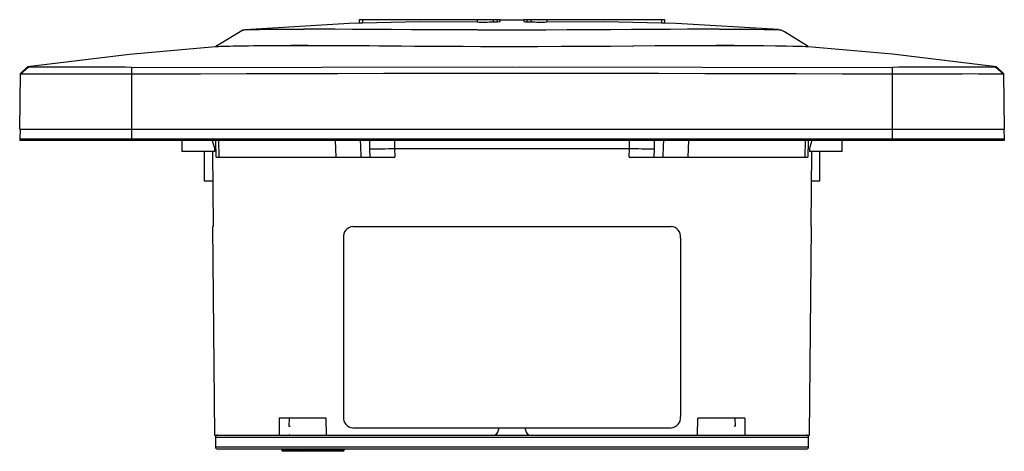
# Paper-space layout '_Rückseite' of a CAD drawing. Header units: millimetres. Extents: x -44 to 44, y -28.3 to 10.3.
import ezdxf

# ---------------------------------------------------------------- set-up
doc = ezdxf.new("R2010")
doc.units = ezdxf.units.MM

psp = doc.layouts.new('_Rückseite')

# ---------------------------------------------------------------- linework, layer by layer
at = {"color": 7, "linetype": 'Continuous', "lineweight": 25}
for p, q in [((-13.651, 10.3), (-13.651, 10.007)), ((-1.044, 10.3), (-13.651, 10.3)), ((-13.358, 10.3), (-13.358, 10.018)), ((-3.105, 10.3), (-3.105, 10.095)), ((-1.691, 10.3), (-1.691, 10.105)), ((-1.691, 10.105), (-1.337, 10.118)), ((-1.337, 10.3), (-1.337, 10.118)), ((-1.044, 10.141), (-1.044, 10.3)), ((1.044, 10.258), (-1.044, 10.258)), ((1.044, 10.3), (1.044, 10.141)), ((13.651, 10.3), (1.044, 10.3)), ((1.337, 10.3), (1.337, 10.118)), ((1.337, 10.118), (1.691, 10.105)), ((1.691, 10.3), (1.691, 10.105)), ((3.105, 10.3), (3.105, 10.095)), ((13.358, 10.3), (13.358, 10.018)), ((13.651, 10.007), (13.651, 10.3)), ((-23.994, 9.405), (-26.477, 7.907)), ((-26.5, 7.908), (-26.5, 7.907)), ((26.5, 7.907), (26.5, 7.908)), ((-44, 0.495), (-43.913, 5.481)), ((-43.251, 6.036), (-43.914, 5.417)), ((-43.306, 6.089), (-43.913, 5.482)), ((-43.306, 6.089), (-43.251, 6.036)), ((-34.002, 6.036), (-34, 5.417)), ((-34, 5.417), (-34, -0.5)), ((34, 5.417), (34.002, 6.036)), ((34, -0.5), (34, 5.417)), ((43.251, 6.036), (43.306, 6.089)), ((43.914, 5.417), (43.251, 6.036)), ((43.913, 5.482), (43.306, 6.089)), ((43.913, 5.481), (44, 0.495)), ((-44, 0.495), (44, 0.495)), ((-43.948, 0.495), (-43.995, -0.4)), ((43.948, 0.495), (43.995, -0.4)), ((44, -0.4), (-44, -0.4)), ((-44, -0.4), (-44, -0.5)), ((44, -0.5), (-44, -0.5)), ((-29.5, -0.5), (-29.5, -1.5)), ((-26.499, -0.5), (-26.466, -2.001)), ((-26.244, -0.5), (-26.21, -2)), ((-15.719, -2), (-15.763, -0.5)), ((-10.501, -0.5), (-10.498, -1.222)), ((10.498, -1.222), (10.501, -0.5)), ((15.763, -0.5), (15.719, -2)), ((26.21, -2), (26.244, -0.5)), ((26.466, -2), (26.499, -0.501)), ((29.5, -1.5), (29.5, -0.5)), ((44, -0.4), (44, -0.5)), ((-26.592, -1.5), (-29.5, -1.5)), ((-27.5, -1.5), (-27.5, -4.1)), ((-26.764, -1.5), (-26.705, -8.2)), ((-26.594, -1.222), (-26.592, -1.5)), ((-26.594, -1.222), (-26.511, -1.222)), ((-12.677, -2), (-12.695, -1.248)), ((-10.498, -1.222), (-10.48, -2)), ((-10.498, -1.222), (10.498, -1.222)), ((10.48, -2), (10.498, -1.222)), ((12.695, -1.248), (12.677, -2)), ((26.486, -1.222), (26.594, -1.222)), ((26.594, -1.222), (26.592, -1.5)), ((29.5, -1.5), (26.592, -1.5)), ((26.764, -1.5), (26.705, -8.2)), ((27.5, -4.1), (27.5, -1.5)), ((-26.443, -2), (-10.48, -2)), ((10.48, -2), (26.445, -2)), ((-27.5, -4.1), (-26.756, -4.1)), ((26.745, -4.1), (27.5, -4.1)), ((-26.763, -8.2), (-26.6, -26.85)), ((-26.705, -8.2), (-26.763, -8.2)), ((-14.234, -8.2), (14.234, -8.2)), ((26.6, -26.85), (26.763, -8.2)), ((26.705, -8.2), (26.763, -8.2)), ((-15.073, -9.2), (-15.073, -25.2)), ((15.073, -9.2), (15.073, -25.2)), ((-20.803, -25.35), (-20.81, -26.85)), ((-16.598, -25.35), (-20.803, -25.35)), ((-19.926, -25.35), (-19.938, -26.052)), ((-16.568, -26.85), (-16.598, -25.35)), ((16.568, -26.85), (16.598, -25.35)), ((20.803, -25.35), (16.598, -25.35)), ((19.926, -25.35), (19.938, -26.052)), ((20.803, -25.35), (20.81, -26.85)), ((-14.234, -26.2), (14.234, -26.2)), ((-1.198, -26.2), (-1.201, -26.359)), ((1.201, -26.359), (1.198, -26.2)), ((-26.6, -26.85), (26.6, -26.85)), ((-26.509, -27.052), (-26.502, -27.902)), ((19.849, -26.834), (19.921, -26.85)), ((26.502, -27.902), (26.509, -27.052)), ((26.302, -28.1), (-26.302, -28.1)), ((-18.3, -28.3), (-18.3, -28.1)), ((-15.2, -28.3), (-15.2, -28.1)), ((-20.559, -28.2), (-15, -28.2)), ((-15.1, -28.3), (-20.459, -28.3))]:
    psp.add_line(p, q, dxfattribs=at)
at = {"color": 8, "linetype": 'Continuous', "lineweight": 25}
for p, q in [((26.509, -27.052), (-26.509, -27.052)), ((-26.502, -27.902), (26.502, -27.902))]:
    psp.add_line(p, q, dxfattribs=at)
at = {"color": 7, "linetype": 'Continuous', "lineweight": 25, "flags": 128}
for points in [[(-13.638, 9.994), (-14.565, 9.966), (-23.855, 9.407)], [(-13.638, 10.007), (-13.625, 10.007), (-13.496, 10.012), (-13.358, 10.018)], [(-13.358, 10.018), (-8.233, 10.139), (-3.105, 10.095)], [(-1.337, 10.118), (-1.143, 10.128), (-1.05, 10.138), (-1.057, 10.141)], [(3.105, 10.095), (8.23, 10.139), (13.358, 10.018)], [(13.358, 10.018), (13.552, 10.01), (13.645, 10.006), (13.638, 10.007)], [(23.812, 9.408), (14.685, 9.961), (13.638, 9.993)], [(-23.997, 9.402), (-23.999, 9.402), (-23.895, 9.405), (-23.624, 9.41), (-23.182, 9.419), (-22.565, 9.43), (-21.808, 9.441), (-20.892, 9.451), (-19.821, 9.46), (-18.588, 9.466), (-17.263, 9.469), (-15.806, 9.468), (-14.225, 9.463), (-12.515, 9.455), (-10.771, 9.445), (-8.94, 9.434), (-7.025, 9.423), (-5.031, 9.414), (-3.065, 9.407), (-1.059, 9.403), (0.967, 9.403), (3.02, 9.407), (4.986, 9.413), (6.934, 9.423), (8.847, 9.434), (10.727, 9.445), (12.472, 9.455), (14.146, 9.463), (15.731, 9.468), (17.227, 9.469), (18.551, 9.466), (19.755, 9.46), (20.844, 9.452), (21.788, 9.441), (22.546, 9.43), (23.153, 9.42), (23.607, 9.411), (23.891, 9.405), (23.998, 9.402), (23.99, 9.403)], [(-23.993, 9.403), (-23.999, 9.403), (-23.9, 9.406), (-23.633, 9.411), (-23.195, 9.42), (-22.581, 9.43), (-21.828, 9.441), (-20.915, 9.451), (-19.843, 9.461), (-18.611, 9.467), (-17.289, 9.469), (-15.836, 9.468), (-14.254, 9.464), (-12.545, 9.456), (-10.804, 9.446), (-8.972, 9.434), (-7.063, 9.424), (-5.071, 9.415), (-3.107, 9.408), (-1.105, 9.403), (0.919, 9.403), (2.97, 9.407), (4.935, 9.414), (6.883, 9.423), (8.795, 9.433), (10.674, 9.445), (12.422, 9.455), (14.098, 9.463), (15.686, 9.468), (17.185, 9.469), (18.513, 9.467), (19.722, 9.461), (20.816, 9.453), (21.766, 9.441), (22.529, 9.431), (23.14, 9.421), (23.598, 9.412), (23.887, 9.406), (23.998, 9.403), (23.988, 9.403)], [(26.479, 7.909), (24.347, 9.204), (23.987, 9.401)], [(-26.49, 7.907), (-26.499, 7.907), (-26.386, 7.91), (-26.087, 7.919), (-25.6, 7.931), (-24.918, 7.947), (-24.087, 7.963), (-23.074, 7.979), (-21.891, 7.992), (-20.53, 8.001), (-19.073, 8.005), (-17.461, 8.004), (-15.714, 7.997), (-13.826, 7.985), (-11.909, 7.97), (-9.881, 7.954), (-7.767, 7.938), (-5.567, 7.923), (-2.815, 7.911), (0, 7.907)], [(-26.464, 7.908), (-26.459, 7.908), (-26.244, 7.915), (-25.845, 7.926), (-25.26, 7.94), (-24.482, 7.957), (-23.553, 7.974), (-22.453, 7.989), (-21.182, 8), (-19.738, 8.006), (-18.206, 8.007), (-16.535, 8.003), (-14.709, 7.993), (-12.762, 7.979), (-10.789, 7.962), (-8.727, 7.946), (-6.58, 7.931), (-4.354, 7.918), (-2.171, 7.91), (0.047, 7.907), (2.281, 7.91), (4.535, 7.919), (6.683, 7.931), (8.804, 7.946), (10.877, 7.963), (12.905, 7.98), (14.78, 7.994), (16.569, 8.003), (18.254, 8.007), (19.832, 8.006), (21.223, 8), (22.475, 7.989), (23.582, 7.973), (24.532, 7.956), (25.109, 7.944), (25.589, 7.933), (25.973, 7.923), (26.254, 7.915), (26.467, 7.908), (26.471, 7.908)], [(0, 7.907), (2.193, 7.909), (4.385, 7.917), (6.594, 7.93), (8.771, 7.945), (10.81, 7.962), (12.802, 7.977), (14.717, 7.991), (16.553, 8.001), (18.209, 8.005), (19.76, 8.004), (21.182, 7.998), (22.47, 7.987), (23.555, 7.972), (24.49, 7.956), (25.258, 7.94), (25.852, 7.925), (26.246, 7.914), (26.46, 7.908), (26.478, 7.907)], [(-26.488, 7.885), (-34.184, 7.184), (-43.305, 6.082)], [(43.305, 6.081), (34.009, 7.203), (26.476, 7.882)], [(-34, 5.417), (-34.1, 5.417), (-35.739, 5.417), (-37.376, 5.425), (-38.872, 5.435), (-40.271, 5.442), (-41.455, 5.442), (-42.459, 5.437), (-43.198, 5.427), (-43.694, 5.418), (-43.858, 5.416), (-43.914, 5.417)], [(-34.002, 6.036), (0, 6.089), (34.002, 6.036)], [(34, 5.417), (29.534, 5.433), (25.435, 5.446), (17.237, 5.466), (13.138, 5.473), (9.039, 5.478), (4.94, 5.481), (-3.258, 5.481), (-7.357, 5.479), (-11.456, 5.475), (-15.555, 5.469), (-23.753, 5.451), (-27.852, 5.439), (-31.951, 5.425), (-34, 5.417), (-34, 5.417)], [(43.914, 5.417), (43.914, 5.417), (43.761, 5.417), (43.324, 5.425), (42.638, 5.435), (41.684, 5.442), (41.007, 5.443), (40.234, 5.441), (39.381, 5.438), (37.929, 5.429), (36.322, 5.419), (35.177, 5.416), (34, 5.417)], [(-26.802, -0.5), (-26.63, -1.096), (-26.594, -1.222)], [(-13.562, -0.5), (-13.548, -0.968), (-13.519, -2)], [(-12.695, -1.248), (-12.698, -0.594), (-12.698, -0.5)], [(12.698, -0.5), (12.698, -0.594), (12.695, -1.248)], [(13.519, -2), (13.548, -0.968), (13.562, -0.5)], [(26.802, -0.5), (26.63, -1.096), (26.594, -1.222)], [(-19.938, -26.052), (-19.861, -26.056), (-19.842, -26.066)], [(19.938, -26.052), (19.876, -26.053), (19.842, -26.068)], [(-19.85, -26.832), (-19.905, -26.849), (-19.921, -26.85)]]:
    psp.add_lwpolyline(points, dxfattribs=at)
at = {"color": 7, "linetype": 'Continuous', "lineweight": 25}
for centre, radius, start, end in [((-2.574, 35.45), 25.361, 268.8016, 271.99709), ((1.286, 11.199), 1.082, 257.75788, 272.6934), ((2.575, 35.462), 25.372, 268.00363, 271.19769), ((-38.627, -444.428), 450.488, 89.41186, 90.58814), ((38.627, -445.462), 451.521, 89.41321, 90.58679), ((-13.331, 144.29), 145.54, 270.25021, 271.11501), ((13.403, 150.371), 151.62, 268.90233, 269.73245), ((-14.135, -9.135), 0.94, 96.06145, 183.96664), ((14.162, -9.112), 0.915, 354.48365, 85.48826), ((-14.162, -25.288), 0.915, 174.48365, 265.48826), ((14.135, -25.265), 0.94, 276.06145, 3.96664), ((-1.701, -26.35), 0.5, 270, 359), ((1.701, -26.35), 0.5, 181, 270), ((-26.309, -27.05), 0.2, 90, 180.5), ((26.309, -27.05), 0.2, 359.5, 90), ((-26.302, -27.9), 0.2, 180.5, 270), ((-20.659, -28.2), 0.1, 0, 90), ((-20.618, -28.188), 0.0893, 351.95053, 78.57825), ((-18.759, -28.188), 0.0893, 351.95053, 78.57825), ((-18.4, -28.2), 0.1, 90, 180), ((-14.9, -28.2), 0.1, 90, 180), ((26.302, -27.9), 0.2, 270, 359.5), ((-20.459, -28.2), 0.1, 180, 270), ((-20.441, -28.212), 0.0893, 171.95053, 258.57825), ((-18.582, -28.212), 0.0893, 171.95053, 258.57825), ((-18.6, -28.2), 0.1, 270, 0), ((-15.1, -28.2), 0.1, 270, 0)]:
    psp.add_arc(centre, radius, start, end, dxfattribs=at)

doc.saveas('drawing.dxf')
